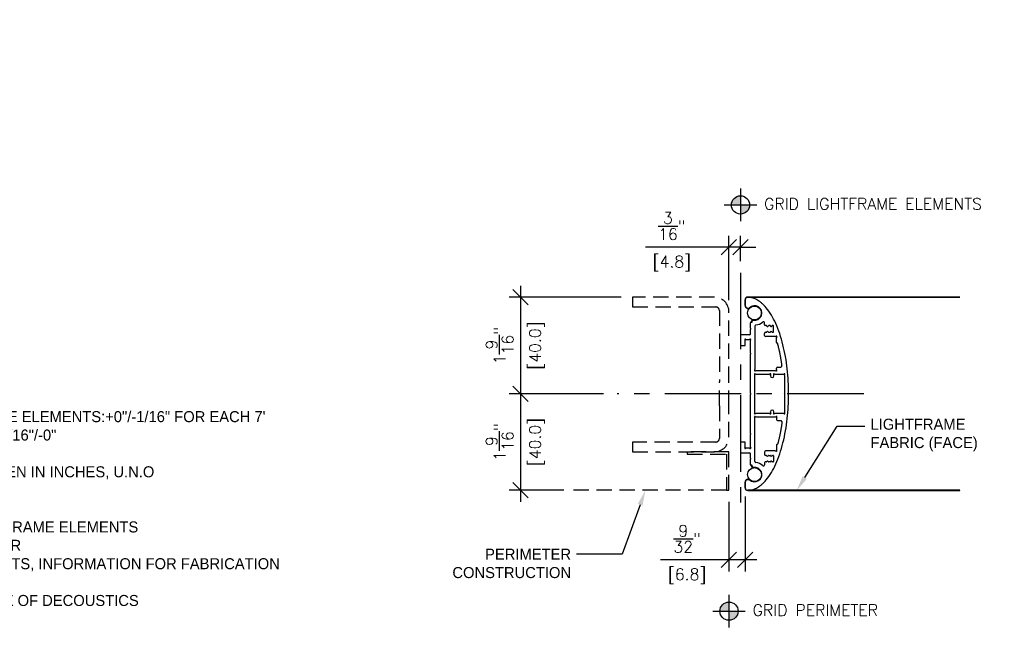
# Model space of a CAD drawing. Header units: inches. Extents: x 0 to 70.2, y -46 to 53.5.
# Tile 9 of 45: x 16.5 to 32.6, y -10.4 to -0.2. Entities that reach past the tile are written whole.
import ezdxf
from ezdxf import colors
from ezdxf.entities.mleader import LeaderData, LeaderLine
from ezdxf.enums import TextEntityAlignment as Align
from ezdxf.math import Vec2, Vec3

# ---------------------------------------------------------------- set-up
doc = ezdxf.new("R2010")
doc.units = ezdxf.units.IN
doc.header["$MEASUREMENT"] = 0
doc.set_wipeout_variables(frame=1)
doc.linetypes.add('CENTER', pattern=[2, 1.25, -0.25, 0.25, -0.25])
doc.linetypes.add('HIDDEN', pattern=[0.375, 0.25, -0.125])
for name, color, linetype in [('1-ARCH', 1, 'Continuous'), ('1-DIM', 4, 'Continuous'), ('1-MOUNT', 155, 'Continuous'), ('1-PANEL EDGE', 2, 'Continuous'), ('1-REF', 4, 'Continuous'), ('1-TEXT', 2, 'Continuous')]:
    doc.layers.add(name, color=color, linetype=linetype)
doc.styles.add('TEXT', font='romans.shx')
doc.dimstyles.new('DIM 6-12', dxfattribs={"dimscale": 2, "dimtxt": 0.09375, "dimasz": 0.125, "dimexe": 0.09375, "dimexo": 0.09375, "dimgap": 0.0625, "dimtad": 1, "dimdec": 5, "dimzin": 3, "dimdsep": 46, "dimlunit": 5, "dimtxsty": 'TEXT', "dimblk": 'OBLIQUE', "dimcen": 0.09375, "dimdle": 0.09375, "dimclrd": 256, "dimclre": 4, "dimclrt": 2, "dimadec": 0, "dimazin": 0, "dimtfac": 1, "dimtdec": 5, "dimtmove": 0, "dimatfit": 3, "dimfxl": 0, "dimtolj": 1, "dimtzin": 0, "dimlwd": -1, "dimlwe": -1, "dimarcsym": 0})

# ---------------------------------------------------------------- blocks, each defined once
blk = doc.blocks.new('_Oblique')
at = {"color": 0, "linetype": 'ByBlock', "lineweight": -2}
blk.add_line((-0.5, -0.5), (0.5, 0.5), dxfattribs=at)
blk = doc.blocks.new('*D67')
at = {"layer": '1-DIM', "color": 4, "transparency": 16777216}
for p, q in [((28.101, -4.74), (28.101, -3.685)), ((28.289, -4.103), (28.289, -3.685))]:
    blk.add_line(p, q, dxfattribs=at)
at = {"layer": '1-DIM', "transparency": 16777216}
for p, q in [((28.101, -3.873), (26.735, -3.873)), ((28.289, -3.873), (28.101, -3.873)), ((28.289, -3.873), (28.539, -3.873))]:
    blk.add_line(p, q, dxfattribs=at)
at = {"layer": 'Defpoints', "color": 0, "transparency": 16777216}
for p in [(28.101, -3.873), (28.289, -4.29), (28.101, -4.928)]:
    blk.add_point(p, dxfattribs=at)
at = {"layer": '1-DIM', "transparency": 16777216, "xscale": 0.25, "yscale": 0.25, "zscale": 0.25}
blk.add_blockref('_Oblique', (28.101, -3.873), dxfattribs=at)
at = {"layer": '1-DIM', "transparency": 16777216, "xscale": 0.25, "yscale": 0.25, "zscale": 0.25, "rotation": 180}
blk.add_blockref('_Oblique', (28.289, -3.873), dxfattribs=at)
at = {"layer": '1-DIM', "color": 2, "transparency": 16777216, "insert": (27.168, -4.141), "char_height": 0.1875, "attachment_point": 5, "style": 'TEXT', "bg_fill": 3, "box_fill_scale": 1.25, "bg_fill_color": 256, "bg_fill_true_color": 13158600, "bg_fill_transparency": 0}
blk.add_mtext('\\A1;[4.8]', dxfattribs=at)
at = {"layer": '1-DIM', "color": 2, "transparency": 16777216, "insert": (27.168, -3.529), "char_height": 0.1875, "attachment_point": 5, "style": 'TEXT', "bg_fill": 3, "box_fill_scale": 1.25, "bg_fill_color": 256, "bg_fill_true_color": 13158600, "bg_fill_transparency": 0}
blk.add_mtext('\\A1;{\\H1.000000x;\\S3/16;}"', dxfattribs=at)
blk = doc.blocks.new('*D82')
at = {"layer": '1-DIM', "transparency": 16777216}
blk.add_line((24.697, -4.504), (24.697, -6.454), dxfattribs=at)
at = {"layer": '1-DIM', "color": 4, "transparency": 16777216}
for p, q in [((26.339, -4.691), (24.51, -4.691)), ((25.398, -6.266), (24.51, -6.266))]:
    blk.add_line(p, q, dxfattribs=at)
at = {"layer": 'Defpoints', "color": 0, "transparency": 16777216}
for p in [(26.527, -4.691), (24.697, -6.266), (25.585, -6.266)]:
    blk.add_point(p, dxfattribs=at)
at = {"layer": '1-DIM', "transparency": 16777216, "xscale": 0.25, "yscale": 0.25, "zscale": 0.25}
for p, rotation in [((24.697, -4.691), 90), ((24.697, -6.266), 270)]:
    blk.add_blockref('_Oblique', p, dxfattribs=dict(at, rotation=rotation))
at = {"layer": '1-DIM', "color": 2, "transparency": 16777216, "insert": (24.965, -5.479), "char_height": 0.1875, "attachment_point": 5, "rotation": 90, "style": 'TEXT', "bg_fill": 3, "box_fill_scale": 1.25, "bg_fill_color": 256, "bg_fill_true_color": 13158600, "bg_fill_transparency": 0}
blk.add_mtext('\\A1;[40.0]', dxfattribs=at)
at = {"layer": '1-DIM', "color": 2, "transparency": 16777216, "insert": (24.354, -5.479), "char_height": 0.1875, "attachment_point": 5, "rotation": 90, "style": 'TEXT', "bg_fill": 3, "box_fill_scale": 1.25, "bg_fill_color": 256, "bg_fill_true_color": 13158600, "bg_fill_transparency": 0}
blk.add_mtext('\\A1;1{\\H1.000000x;\\S9/16;}"', dxfattribs=at)
blk = doc.blocks.new('*D83')
at = {"layer": '1-DIM', "transparency": 16777216}
blk.add_line((24.697, -6.079), (24.697, -8.029), dxfattribs=at)
at = {"layer": '1-DIM', "color": 4, "transparency": 16777216}
for p, q in [((26.049, -6.266), (24.51, -6.266)), ((25.402, -7.841), (24.51, -7.841))]:
    blk.add_line(p, q, dxfattribs=at)
at = {"layer": 'Defpoints', "color": 0, "transparency": 16777216}
for p in [(26.236, -6.266), (24.697, -7.841), (25.59, -7.841)]:
    blk.add_point(p, dxfattribs=at)
at = {"layer": '1-DIM', "transparency": 16777216, "xscale": 0.25, "yscale": 0.25, "zscale": 0.25}
for p, rotation in [((24.697, -6.266), 90), ((24.697, -7.841), 270)]:
    blk.add_blockref('_Oblique', p, dxfattribs=dict(at, rotation=rotation))
at = {"layer": '1-DIM', "color": 2, "transparency": 16777216, "insert": (24.965, -7.054), "char_height": 0.1875, "attachment_point": 5, "rotation": 90, "style": 'TEXT', "bg_fill": 3, "box_fill_scale": 1.25, "bg_fill_color": 256, "bg_fill_true_color": 13158600, "bg_fill_transparency": 0}
blk.add_mtext('\\A1;[40.0]', dxfattribs=at)
at = {"layer": '1-DIM', "color": 2, "transparency": 16777216, "insert": (24.354, -7.054), "char_height": 0.1875, "attachment_point": 5, "rotation": 90, "style": 'TEXT', "bg_fill": 3, "box_fill_scale": 1.25, "bg_fill_color": 256, "bg_fill_true_color": 13158600, "bg_fill_transparency": 0}
blk.add_mtext('\\A1;1{\\H1.000000x;\\S9/16;}"', dxfattribs=at)
blk = doc.blocks.new('*U17')
at = {"layer": '1-TEXT', "style": 'TEXT'}
for tag, p in [('ELEV.', (0.861, 0.143)), ('AFF', (0.861, -0.139))]:
    blk.add_attdef(tag, text='', height=0.188, dxfattribs=at).set_placement(p, align=Align.MIDDLE_CENTER)
blk.add_wipeout([(0, 0.149), (-0.037, 0.144), (-0.072, 0.13), (-0.102, 0.108), (-0.126, 0.08), (-0.142, 0.046), (-0.149, 0.009), (-0.146, -0.028), (-0.135, -0.063), (-0.115, -0.095), (-0.087, -0.12), (-0.055, -0.138), (-0.019, -0.148), (0.019, -0.148), (0.055, -0.138), (0.087, -0.12), (0.115, -0.095), (0.135, -0.063), (0.146, -0.028), (0.149, 0.009), (0.142, 0.046), (0.126, 0.08), (0.102, 0.108), (0.072, 0.13), (0.037, 0.144)])
at = {"layer": '1-DIM'}
h = blk.add_hatch(color=256, dxfattribs=at)
h.paths.add_polyline_path([(0, 0.149, 0.414214), (-0.149, 0), (0, 0)])
h.paths.add_polyline_path([(0.149, 0), (0, 0), (0, -0.149, 0.414214)])
for p, q in [((0, 0.266), (0, -0.266)), ((-0.266, 0), (0.266, 0))]:
    blk.add_line(p, q, dxfattribs=at)
at = {"layer": '1-DIM', "linetype": 'CENTER'}
blk.add_lwpolyline([(0.149, 0), (0.227, 0)], dxfattribs=at)
at = {"layer": '1-DIM'}
blk.add_circle((0, 0), 0.149, dxfattribs=at)
blk = doc.blocks.new('A$C0D512680')
at = {"layer": '1-MOUNT'}
for p, q in [((0.075, 1.44), (0.075, 1.535)), ((0.079, 1.535), (0.079, 1.44)), ((0.079, 1.535), (0.079, 1.44)), ((0.117, 1.394), (0.103, 1.399)), ((0.104, 1.403), (0.119, 1.398)), ((0.104, 1.403), (0.119, 1.398)), ((0.125, 1.397), (0.143, 1.4)), ((0.125, 1.397), (0.143, 1.4)), ((0.143, 1.396), (0.126, 1.393)), ((0.161, 1.155), (0.161, 1.073)), ((0.175, 1.175), (0.186, 1.197)), ((0.179, 1.173), (0.175, 1.175)), ((0.19, 1.195), (0.179, 1.173)), ((0.198, 1.206), (0.205, 1.207)), ((0.206, 1.203), (0.199, 1.202)), ((0.206, 1.203), (0.199, 1.202)), ((0.394, 1.125), (0.394, 1.157)), ((0.161, 1.045), (0.161, 1.039)), ((0.161, 1.039), (0.161, 0.976)), ((0.236, 1.104), (0.236, 0.397)), ((0.394, 0.953), (0.394, 0.985)), ((0.425, 1.113), (0.406, 1.113)), ((0.413, 1.005), (0.425, 1.005)), ((0.484, 1.113), (0.461, 1.113)), ((0.461, 1.005), (0.484, 1.005)), ((0.533, 1.113), (0.52, 1.113)), ((0.52, 1.005), (0.533, 1.005)), ((0.539, 1.011), (0.539, 1.107)), ((0, 0.952), (0, 0.799)), ((0.15, 0.964), (0.012, 0.964)), ((0.079, 0.799), (0.079, 0.866)), ((0.098, 0.886), (0.142, 0.886)), ((0.161, 0.866), (0.161, 0.669)), ((0.567, 0.933), (0.413, 0.933)), ((0.587, 0.839), (0.587, 0.914)), ((0.598, 0.827), (0.597, 0.827)), ((0.012, 0.787), (0.067, 0.787)), ((0.161, 0.642), (0.161, 0.059)), ((0.256, 0.378), (0.567, 0.378)), ((0.587, 0.397), (0.587, 0.417)), ((0.606, 0.437), (0.659, 0.437)), ((0.236, 0.059), (0.236, 0.3)), ((0.256, 0.319), (0.469, 0.319)), ((0.488, 0.3), (0.488, 0.295)), ((0.547, 0.295), (0.547, 0.3)), ((0.567, 0.319), (0.697, 0.319)), ((0.717, 0.3), (0.717, 0.059)), ((0.161, 0.059), (0.161, 0.014)), ((0.236, 0.014), (0.236, 0.059)), ((0.717, 0.059), (0.717, 0.014)), ((0.161, -0.014), (0.161, -0.059)), ((0.161, -0.059), (0.161, -0.642)), ((0.236, -0.059), (0.236, -0.014)), ((0.236, -0.3), (0.236, -0.059)), ((0.717, -0.014), (0.717, -0.059)), ((0.717, -0.059), (0.717, -0.3)), ((0.469, -0.319), (0.256, -0.319)), ((0.488, -0.295), (0.488, -0.3)), ((0.547, -0.3), (0.547, -0.295)), ((0.697, -0.319), (0.567, -0.319)), ((0.236, -1.104), (0.236, -0.397)), ((0.256, -0.378), (0.567, -0.378)), ((0.587, -0.397), (0.587, -0.417)), ((0.606, -0.437), (0.659, -0.437)), ((0, -0.799), (0, -0.952)), ((0.067, -0.787), (0.012, -0.787)), ((0.079, -0.866), (0.079, -0.799)), ((0.161, -0.669), (0.161, -0.866)), ((0.012, -0.964), (0.15, -0.964)), ((0.142, -0.886), (0.098, -0.886)), ((0.394, -0.953), (0.394, -0.985)), ((0.567, -0.933), (0.413, -0.933)), ((0.587, -0.839), (0.587, -0.914)), ((0.598, -0.827), (0.597, -0.827)), ((0.161, -0.976), (0.161, -1.039)), ((0.161, -1.039), (0.161, -1.045)), ((0.161, -1.073), (0.161, -1.155)), ((0.394, -1.125), (0.394, -1.157)), ((0.425, -1.113), (0.406, -1.113)), ((0.413, -1.005), (0.425, -1.005)), ((0.461, -1.005), (0.484, -1.005)), ((0.484, -1.113), (0.461, -1.113)), ((0.52, -1.005), (0.533, -1.005)), ((0.533, -1.113), (0.52, -1.113)), ((0.539, -1.011), (0.539, -1.107)), ((0.179, -1.173), (0.175, -1.175)), ((0.175, -1.175), (0.186, -1.197)), ((0.19, -1.195), (0.179, -1.173)), ((0.198, -1.206), (0.205, -1.207)), ((0.206, -1.203), (0.199, -1.202)), ((0.199, -1.202), (0.206, -1.203)), ((0.075, -1.44), (0.075, -1.535)), ((0.079, -1.535), (0.079, -1.44)), ((0.079, -1.44), (0.079, -1.535)), ((0.117, -1.394), (0.103, -1.399)), ((0.104, -1.403), (0.119, -1.398)), ((0.119, -1.398), (0.104, -1.403)), ((0.125, -1.397), (0.143, -1.4)), ((0.143, -1.4), (0.125, -1.397)), ((0.143, -1.396), (0.126, -1.393))]:
    blk.add_line(p, q, dxfattribs=at)
for centre in [(0.231, 1.319), (0.231, -1.319)]:
    blk.add_circle(centre, 0.114, dxfattribs=at)
for centre, radius, start, end in [((0.118, 1.535), 0.0433, 90, 180), ((0.118, 1.535), 0.0394, 90, 180), ((0.118, 1.535), 0.0394, 90, 180), ((0.118, 1.44), 0.0433, 180, 249.6578), ((0.118, 1.44), 0.0394, 180, 249.6578), ((0.118, 1.44), 0.0394, 180, 249.6578), ((0.123, 1.409), 0.0157, 249.6578, 279.6578), ((0.123, 1.409), 0.0118, 249.6578, 279.6578), ((0.123, 1.409), 0.0118, 249.6578, 279.6578), ((0.141, 1.408), 0.00787, 279.6578, 315.3169), ((0.141, 1.408), 0.00787, 279.6578, 315.3169), ((0.231, 1.319), 0.118, 259.2937, 135.3169), ((0.231, 1.319), 0.118, 259.2937, 135.3169), ((0.173, 1.155), 0.0118, 72.1882, 180), ((0.18, 1.178), 0.0118, 252.1882, 31.625), ((0.201, 1.19), 0.0157, 99.6578, 155.388), ((0.201, 1.19), 0.0118, 99.6578, 211.625), ((0.201, 1.19), 0.0118, 99.6578, 155.6414), ((0.207, 1.195), 0.00787, 79.2937, 99.6578), ((0.207, 1.195), 0.00787, 79.2937, 99.6578), ((0.231, 1.319), 0.197, 276.6591, 311.408), ((0.374, 1.157), 0.0197, 0, 131.408), ((0.15, 0.976), 0.0118, 270, 0), ((0.169, 1.073), 0.00787, 180, 240), ((0.169, 1.045), 0.00787, 120, 180), ((0.161, 1.059), 0.00787, 300, 60), ((0.256, 1.104), 0.0197, 96.6591, 180), ((0.406, 1.125), 0.0118, 180, 270), ((0.413, 0.985), 0.0197, 90, 180), ((0.425, 1.105), 0.00787, 6.3794, 90), ((0.425, 1.013), 0.00787, 270, 353.6206), ((0.443, 1.107), 0.00984, 186.3794, 353.6206), ((0.443, 1.011), 0.00984, 6.3794, 173.6206), ((0.461, 1.105), 0.00787, 90, 173.6206), ((0.461, 1.013), 0.00787, 186.3794, 270), ((0.484, 1.105), 0.00787, 6.3794, 90), ((0.484, 1.013), 0.00787, 270, 353.6206), ((0.502, 1.107), 0.00984, 186.3794, 353.6206), ((0.502, 1.011), 0.00984, 6.3794, 173.6206), ((0.52, 1.105), 0.00787, 90, 173.6206), ((0.52, 1.013), 0.00787, 186.3794, 270), ((0.533, 1.107), 0.00591, 0, 90), ((0.533, 1.011), 0.00591, 270, 0), ((0.012, 0.952), 0.0118, 90, 180), ((0.079, 0.886), 0.00787, 45.5847, 224.4153), ((0.059, 0.866), 0.0197, 0, 44.4153), ((0.098, 0.905), 0.0197, 225.5847, 270), ((0.142, 0.905), 0.0197, 270, 314.4153), ((0.161, 0.886), 0.00787, 90, 134.4153), ((0.161, 0.886), 0.00787, 315.5847, 90), ((0.181, 0.866), 0.0197, 135.5847, 180), ((0.413, 0.953), 0.0197, 180, 270), ((0.567, 0.953), 0.0197, 270, 314.4153), ((0.587, 0.933), 0.00787, 315.5847, 134.4153), ((0.606, 0.914), 0.0197, 135.5847, 180), ((0.598, 0.839), 0.0118, 180, 264.0735), ((0.597, 0.815), 0.0118, 14.9634, 84.0735), ((0.012, 0.799), 0.0118, 180, 270), ((0.067, 0.799), 0.0118, 270, 0), ((0.169, 0.669), 0.00787, 180, 240), ((0.169, 0.642), 0.00787, 120, 180), ((0.161, 0.656), 0.00787, 300, 60), ((0.236, 0.378), 0.00787, 135.5847, 314.4153), ((0.236, 0.319), 0.00787, 45.5847, 224.4153), ((0.217, 0.397), 0.0197, 315.5847, 0), ((0.256, 0.358), 0.0197, 90, 134.4153), ((0.256, 0.339), 0.0197, 225.5847, 270), ((0.469, 0.339), 0.0197, 270, 314.4153), ((0.488, 0.319), 0.00787, 315.5847, 134.4153), ((0.547, 0.319), 0.00787, 45.5847, 224.4153), ((0.567, 0.339), 0.0197, 225.5847, 270), ((0.567, 0.358), 0.0197, 45.5847, 90), ((0.587, 0.378), 0.00787, 225.5847, 44.4153), ((0.606, 0.417), 0.0197, 90, 180), ((0.606, 0.397), 0.0197, 180, 224.4153), ((0.659, 0.457), 0.0197, 270, 7.564), ((0.697, 0.339), 0.0197, 270, 314.4153), ((0.717, 0.319), 0.00787, 315.5847, 134.4153), ((0.217, 0.3), 0.0197, 0, 44.4153), ((0.508, 0.3), 0.0197, 135.5847, 180), ((0.518, 0.295), 0.0295, 180, 0), ((0.528, 0.3), 0.0197, 0, 44.4153), ((0.736, 0.3), 0.0197, 135.5847, 180), ((0.169, 0.014), 0.00787, 180, 240), ((0.161, 0), 0.00787, 0, 60), ((0.161, 0), 0.00787, 300, 0), ((0.236, 0), 0.00787, 120, 180), ((0.236, 0), 0.00787, 180, 240), ((0.228, 0.014), 0.00787, 300, 0), ((0.724, 0.014), 0.00787, 180, 240), ((0.717, 0), 0.00787, 360, 60), ((0.717, 0), 0.00787, 300, 0), ((0.787, 0), 0.00787, 120.1055, 180), ((0.787, 0), 0.00787, 180, 239.8945), ((0.78, 0.014), 0.00787, 300.1055, 0.2111), ((0.169, -0.014), 0.00787, 120, 180), ((0.228, -0.014), 0.00787, 0, 60), ((0.724, -0.014), 0.00787, 120, 180), ((0.78, -0.014), 0.00787, 359.7889, 59.8945), ((0.236, -0.319), 0.00787, 135.5847, 314.4153), ((0.217, -0.3), 0.0197, 315.5847, 0), ((0.256, -0.339), 0.0197, 90, 134.4153), ((0.469, -0.339), 0.0197, 45.5847, 90), ((0.488, -0.319), 0.00787, 225.5847, 44.4153), ((0.518, -0.295), 0.0295, 0, 180), ((0.508, -0.3), 0.0197, 180, 224.4153), ((0.547, -0.319), 0.00787, 135.5847, 314.4153), ((0.528, -0.3), 0.0197, 315.5847, 0), ((0.567, -0.339), 0.0197, 90, 134.4153), ((0.697, -0.339), 0.0197, 45.5847, 90), ((0.717, -0.319), 0.00787, 225.5847, 44.4153), ((0.736, -0.3), 0.0197, 180, 224.4153), ((0.236, -0.378), 0.00787, 45.5847, 224.4153), ((0.217, -0.397), 0.0197, 0, 44.4153), ((0.256, -0.358), 0.0197, 225.5847, 270), ((0.567, -0.358), 0.0197, 270, 314.4153), ((0.587, -0.378), 0.00787, 315.5847, 134.4153), ((0.606, -0.397), 0.0197, 135.5847, 180), ((0.606, -0.417), 0.0197, 180, 270), ((0.659, -0.457), 0.0197, 352.436, 90), ((0.169, -0.642), 0.00787, 180, 240), ((0.012, -0.799), 0.0118, 90, 180), ((0.067, -0.799), 0.0118, 0, 90), ((0.169, -0.669), 0.00787, 120, 180), ((0.161, -0.656), 0.00787, 300, 60), ((0.012, -0.952), 0.0118, 180, 270), ((0.079, -0.886), 0.00787, 135.5847, 314.4153), ((0.059, -0.866), 0.0197, 315.5847, 0), ((0.098, -0.905), 0.0197, 90, 134.4153), ((0.142, -0.905), 0.0197, 45.5847, 90), ((0.15, -0.976), 0.0118, 0, 90), ((0.161, -0.886), 0.00787, 225.5847, 270), ((0.181, -0.866), 0.0197, 180, 224.4153), ((0.161, -0.886), 0.00787, 270, 44.4153), ((0.413, -0.953), 0.0197, 90, 180), ((0.567, -0.953), 0.0197, 45.5847, 90), ((0.587, -0.933), 0.00787, 225.5847, 44.4153), ((0.598, -0.839), 0.0118, 95.9265, 180), ((0.606, -0.914), 0.0197, 180, 224.4153), ((0.597, -0.815), 0.0118, 275.9265, 345.0366), ((0.169, -1.045), 0.00787, 180, 240), ((0.169, -1.073), 0.00787, 120, 180), ((0.161, -1.059), 0.00787, 300, 60), ((0.256, -1.104), 0.0197, 180, 263.3409), ((0.231, -1.319), 0.197, 48.592, 83.3409), ((0.413, -0.985), 0.0197, 180, 270), ((0.406, -1.125), 0.0118, 90, 180), ((0.425, -1.013), 0.00787, 6.3794, 90), ((0.425, -1.105), 0.00787, 270, 353.6206), ((0.443, -1.011), 0.00984, 186.3794, 353.6206), ((0.443, -1.107), 0.00984, 6.3794, 173.6206), ((0.461, -1.013), 0.00787, 90, 173.6206), ((0.461, -1.105), 0.00787, 186.3794, 270), ((0.484, -1.013), 0.00787, 6.3794, 90), ((0.484, -1.105), 0.00787, 270, 353.6206), ((0.502, -1.011), 0.00984, 186.3794, 353.6206), ((0.502, -1.107), 0.00984, 6.3794, 173.6206), ((0.52, -1.013), 0.00787, 90, 173.6206), ((0.52, -1.105), 0.00787, 186.3794, 270), ((0.533, -1.011), 0.00591, 0, 90), ((0.533, -1.107), 0.00591, 270, 0), ((0.231, -1.319), 0.118, 224.6831, 100.7063), ((0.231, -1.319), 0.118, 224.6831, 100.7063), ((0.173, -1.155), 0.0118, 180, 287.8118), ((0.18, -1.178), 0.0118, 328.375, 107.8118), ((0.201, -1.19), 0.0157, 204.612, 260.3422), ((0.201, -1.19), 0.0118, 148.375, 260.3422), ((0.201, -1.19), 0.0118, 204.3586, 260.3422), ((0.207, -1.195), 0.00787, 260.3422, 280.7063), ((0.207, -1.195), 0.00787, 260.3422, 280.7063), ((0.374, -1.157), 0.0197, 228.592, 0), ((0.118, -1.44), 0.0433, 110.3422, 180), ((0.118, -1.44), 0.0394, 110.3422, 180), ((0.118, -1.44), 0.0394, 110.3422, 180), ((0.123, -1.409), 0.0157, 80.3422, 110.3422), ((0.123, -1.409), 0.0118, 80.3422, 110.3422), ((0.123, -1.409), 0.0118, 80.3422, 110.3422), ((0.141, -1.408), 0.00787, 44.6831, 80.3422), ((0.141, -1.408), 0.00787, 44.6831, 80.3422), ((0.118, -1.535), 0.0433, 180, 270), ((0.118, -1.535), 0.0394, 180, 270), ((0.118, -1.535), 0.0394, 180, 270)]:
    blk.add_arc(centre, radius, start, end, dxfattribs=at)
for points, weights in [([(0.787, 0.06), (0.762, 1.575), (0.118, 1.575)], [0.984706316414, 0.714964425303, 1]), ([(0.787, 0.014), (0.787, 0.037), (0.787, 0.06)], [0.996437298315, 0.990446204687, 0.984706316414]), ([(0.118, -1.575), (0.763, -1.575), (0.787, -0.059)], [1, 0.71481612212, 0.984987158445]), ([(0.787, -0.059), (0.787, -0.036), (0.787, -0.014)], [0.984987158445, 0.990592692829, 0.996437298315])]:
    blk.add_rational_spline(points, weights, degree=2, dxfattribs=at)
for points in [[(0.205, 1.207), (0.208, 1.207), (0.21, 1.207), (0.273, 1.195), (0.316, 1.243), (0.359, 1.291), (0.34, 1.353), (0.321, 1.415), (0.258, 1.43), (0.195, 1.445), (0.15, 1.399), (0.147, 1.397), (0.143, 1.396)], [(0.205, -1.207), (0.208, -1.207), (0.21, -1.207), (0.273, -1.195), (0.316, -1.243), (0.359, -1.291), (0.34, -1.353), (0.321, -1.415), (0.258, -1.43), (0.195, -1.445), (0.15, -1.399), (0.147, -1.397), (0.143, -1.396)]]:
    blk.add_rational_spline(points, [1, 0.984250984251, 1, 0.870330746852, 1, 0.870330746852, 1, 0.870330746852, 1, 0.870330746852, 1, 0.951971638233, 1], degree=2, knots=[0.485931, 0.485931, 0.485931, 0.557015, 0.557015, 3.646552, 3.646552, 6.736089, 6.736089, 9.825626, 9.825626, 12.915162, 12.915162, 13.039636, 13.039636, 13.039636], dxfattribs=at)
for points in [[(0.679, 0.459), (0.678, 0.465), (0.676, 0.477), (0.674, 0.496), (0.671, 0.515), (0.668, 0.534), (0.665, 0.553), (0.662, 0.571), (0.66, 0.586), (0.657, 0.598), (0.655, 0.611), (0.652, 0.627), (0.648, 0.645), (0.645, 0.664), (0.641, 0.683), (0.637, 0.702), (0.633, 0.72), (0.629, 0.738), (0.624, 0.757), (0.62, 0.775), (0.615, 0.793), (0.611, 0.807), (0.609, 0.816), (0.609, 0.818)], [(0.679, -0.459), (0.678, -0.465), (0.676, -0.477), (0.674, -0.496), (0.671, -0.515), (0.668, -0.534), (0.665, -0.553), (0.662, -0.571), (0.66, -0.586), (0.657, -0.598), (0.655, -0.611), (0.652, -0.627), (0.648, -0.645), (0.645, -0.664), (0.641, -0.683), (0.637, -0.702), (0.633, -0.72), (0.629, -0.738), (0.624, -0.757), (0.62, -0.775), (0.615, -0.793), (0.611, -0.807), (0.609, -0.816), (0.609, -0.818)]]:
    blk.add_open_spline(points, degree=3, knots=[11.698723, 11.698723, 11.698723, 11.698723, 12.145572, 12.640069, 13.133857, 13.627441, 14.120055, 14.533951, 15.025189, 15.270453, 15.515401, 16.004454, 16.492219, 16.978563, 17.463354, 17.946461, 18.427751, 18.907094, 19.384356, 19.859344, 20.331883, 20.801934, 20.989975, 20.989975, 20.989975, 20.989975], dxfattribs=at)
blk = doc.blocks.new('*D88')
at = {"layer": '1-DIM', "color": 4, "transparency": 16777216}
for p, q in [((28.101, -8.029), (28.101, -9.165)), ((28.368, -7.941), (28.368, -9.165))]:
    blk.add_line(p, q, dxfattribs=at)
at = {"layer": '1-DIM', "transparency": 16777216}
for p, q in [((28.101, -8.978), (26.985, -8.978)), ((28.555, -8.978), (28.101, -8.978))]:
    blk.add_line(p, q, dxfattribs=at)
at = {"layer": 'Defpoints', "color": 0, "transparency": 16777216}
for p in [(28.101, -7.841), (28.368, -7.754), (28.101, -8.978)]:
    blk.add_point(p, dxfattribs=at)
at = {"layer": '1-DIM', "transparency": 16777216, "xscale": 0.25, "yscale": 0.25, "zscale": 0.25, "rotation": 180}
blk.add_blockref('_Oblique', (28.101, -8.978), dxfattribs=at)
at = {"layer": '1-DIM', "transparency": 16777216, "xscale": 0.25, "yscale": 0.25, "zscale": 0.25}
blk.add_blockref('_Oblique', (28.368, -8.978), dxfattribs=at)
at = {"layer": '1-DIM', "color": 2, "transparency": 16777216, "insert": (27.418, -9.245), "char_height": 0.1875, "attachment_point": 5, "style": 'TEXT', "bg_fill": 3, "box_fill_scale": 1.25, "bg_fill_color": 256, "bg_fill_true_color": 13158600, "bg_fill_transparency": 0}
blk.add_mtext('\\A1;[6.8]', dxfattribs=at)
at = {"layer": '1-DIM', "color": 2, "transparency": 16777216, "insert": (27.418, -8.634), "char_height": 0.1875, "attachment_point": 5, "style": 'TEXT', "bg_fill": 3, "box_fill_scale": 1.25, "bg_fill_color": 256, "bg_fill_true_color": 13158600, "bg_fill_transparency": 0}
blk.add_mtext('\\A1;{\\H1.000000x;\\S9/32;}"', dxfattribs=at)

msp = doc.modelspace()

# ---------------------------------------------------------------- linework, layer by layer
at = {"layer": '1-ARCH', "linetype": 'HIDDEN'}
for p, q in [((26.526501, -4.691407), (26.526501, -4.848887)), ((27.943824, -6.46306), (27.943824, -6.069359)), ((28.101304, -6.46306), (28.101304, -6.069359)), ((27.943824, -6.46306), (27.943824, -6.994556)), ((28.101304, -6.974871), (28.101304, -6.46306)), ((27.884769, -7.053611), (26.526501, -7.053611)), ((26.526501, -7.053611), (26.526501, -7.211092)), ((26.526501, -7.211092), (27.865084, -7.211092)), ((28.101304, -7.211092), (27.418607, -7.211092)), ((27.418607, -7.211092), (27.418607, -7.250462)), ((28.101304, -7.841013), (28.101304, -7.211092)), ((27.418607, -7.250462), (28.061934, -7.250462)), ((28.061934, -7.250462), (28.061934, -7.841013)), ((28.061934, -7.841013), (25.520123, -7.841013)), ((28.061934, -7.841013), (28.101304, -7.841013))]:
    msp.add_line(p, q, dxfattribs=at)
for centre, radius in [((27.865084, -6.974871), 0.23622), ((27.884769, -6.994556), 0.059055)]:
    msp.add_arc(centre, radius, 270, 0, dxfattribs=at)
at = {"layer": '1-PANEL EDGE'}
for p, q in [((31.871482, -4.68747), (31.871482, -4.691407)), ((31.871482, -7.841013), (28.406915, -7.841013)), ((28.406915, -7.84495), (31.871482, -7.84495)), ((31.871482, -7.84495), (31.871482, -7.841013))]:
    msp.add_line(p, q, dxfattribs=at)

# ---------------------------------------------------------------- block references
at = {"layer": '1-DIM'}
ref = msp.add_blockref('*U17', (28.101304, -9.814436), dxfattribs=at)
ref.add_attrib('ELEV.', 'GRID PERIMETER', (28.487061, -9.891529), dxfattribs={"height": 0.1875, "style": 'TEXT'})

# ---------------------------------------------------------------- dimensions: what is measured, and where the dimension line sits
dim = msp.add_linear_dim(base=(28.101304, -3.872882), p1=(28.288804, -4.29023), p2=(28.101304, -4.927627), dimstyle='DIM 6-12', override={"dimpost": '"\\X'}, dxfattribs=at)
dim.commit()
dim.dimension.update_dxf_attribs({"geometry": '*D67', "text_midpoint": (27.168269, -3.872882)})

# ---------------------------------------------------------------- leaders
at = {"layer": '1-TEXT'}
ml = msp.add_multileader_mtext('Standard', dxfattribs=at)
ml.set_content('{\\Farchd|c0;\\W1;\\C3;TOLERANCES LIGHTFRAME ELEMENTS:+0"/-1/16" FOR EACH 7\'\\PTOLERANCES RECESS: +1/16"/-0"\\P\\PALL DIMENSIONS ARE GIVEN IN INCHES, U.N.O\\P\\PDRAWINGS REFERENCE:\\P\\pxi-3,l3,t3;{\\fSymbol|b0|i0|c2|p18;·^I}OVERVIEW OF LIGHTFRAME ELEMENTS \\P{\\fSymbol|b0|i0|c2|p18;·^I}RECESS IN PERIMETER\\P{\\fSymbol|b0|i0|c2|p18;·^I}LIGHTFRAME ELEMENTS, INFORMATION FOR FABRICATION \\P\\pi0,l0,tz;\\PPERIMETER IS NOT SCOPE OF DECOUSTICS}', color=256, style='TEXT')
ml.set_leader_properties(color=4, linetype='ByLayer', lineweight=-1)
ml.build(insert=Vec2(0, 0))
ml.multileader.update_dxf_attribs({"dogleg_length": 0.36, "arrow_head_size": 0.25})
ctx = ml.context
ctx.base_point, ctx.char_height, ctx.arrow_head_size, ctx.landing_gap_size, ctx.plane_origin = Vec3(13.139325, -6.638935), 0.18, 0.25, 0.09, Vec3(13.413986, -4.586014)
notes = []
notes.append((ctx, [(0, (0, 0, 0), (0, 0), (1, 0), 1, [])]))
ctx.mtext.insert, ctx.mtext.width, ctx.mtext.flow_direction = Vec3(13.229325, -6.548935), 7.13204162, 5
ml = msp.add_multileader_mtext('Standard', dxfattribs=at)
ml.set_content('{\\Farchd|c0;\\W1;\\C3;LIGHTFRAME FABRIC (FACE)}', color=256, style='TEXT')
ml.set_leader_properties(color=4, linetype='ByLayer', lineweight=-1)
ml.build(insert=Vec2(0, 0))
ml.multileader.update_dxf_attribs({"dogleg_length": 0.36, "arrow_head_size": 0.25})
ctx = ml.context
ctx.base_point, ctx.char_height, ctx.arrow_head_size, ctx.landing_gap_size, ctx.plane_origin = Vec3(30.323459, -6.792553), 0.18, 0.25, 0.09, Vec3(29.021213, -7.316165)
notes.append((ctx, [(0, (1, 1, 0), (29.869498, -6.792553), (1, 0), 0.453961, [(0, [(29.206231, -7.84495)], 0, [])])]))
ctx.mtext.insert, ctx.mtext.width, ctx.mtext.flow_direction = Vec3(30.413459, -6.672553), 2.18601522, 5
for ctx, leaders in notes:
    for number, flags, end, landing, length, lines in leaders:
        leader = LeaderData()
        leader.index, (leader.has_last_leader_line, leader.has_dogleg_vector, leader.attachment_direction) = number, flags
        leader.last_leader_point, leader.dogleg_vector, leader.dogleg_length = Vec3(end), Vec3(landing), length
        for number, points, colour, breaks in lines:
            line = LeaderLine()
            line.index, line.vertices, line.color, line.breaks = number, Vec3.list(points), colors.encode_raw_color(colour), breaks
            leader.lines.append(line)
        ctx.leaders.append(leader)

# ---------------------------------------------------------------- next in the draw order: linework, layer by layer
at = {"layer": '1-ARCH', "linetype": 'HIDDEN'}
for p, q in [((27.865084, -4.691407), (26.526501, -4.691407)), ((26.526501, -4.848887), (27.884769, -4.848887)), ((27.943824, -4.907942), (27.943824, -6.069359)), ((28.101304, -6.069359), (28.101304, -4.927627))]:
    msp.add_line(p, q, dxfattribs=at)
for centre, radius in [((27.865084, -4.927627), 0.23622), ((27.884769, -4.907942), 0.059055)]:
    msp.add_arc(centre, radius, 0, 90, dxfattribs=at)
at = {"layer": '1-PANEL EDGE'}
for p, q in [((28.406915, -4.68747), (31.871482, -4.68747)), ((31.871482, -4.691407), (28.406915, -4.691407))]:
    msp.add_line(p, q, dxfattribs=at)
at = {"layer": '1-REF', "linetype": 'CENTER'}
msp.add_line((28.288804, -4.29023), (28.288804, -8.243706), dxfattribs=at)

# ---------------------------------------------------------------- next in the draw order: block references
at = {"layer": '1-DIM'}
ref = msp.add_blockref('*U17', (28.288804, -3.182811), dxfattribs=at)
ref.add_attrib('ELEV.', 'GRID LIGHTFRAME ELEMENTS', (28.674561, -3.259904), dxfattribs={"height": 0.1875, "style": 'TEXT'})
at = {"layer": '1-MOUNT'}
msp.add_blockref('A$C0D512680', (28.288804, -6.26621), dxfattribs=at)

# ---------------------------------------------------------------- next in the draw order: dimensions: what is measured, and where the dimension line sits
at = {"layer": '1-DIM'}
dim = msp.add_linear_dim(base=(24.697433, -6.26621), p1=(26.526501, -4.691407), p2=(25.58514, -6.26621), angle=90, dimstyle='DIM 6-12', override={"dimpost": '"\\X'}, dxfattribs=at)
dim.commit()
dim.dimension.update_dxf_attribs({"geometry": '*D82', "text_midpoint": (24.697433, -5.478808)})
dim = msp.add_linear_dim(base=(28.101304, -8.977619), p1=(28.367545, -7.753825), p2=(28.101304, -7.841013), dimstyle='DIM 6-12', override={"dimpost": '"\\X'}, dxfattribs=at)
dim.commit()
dim.dimension.update_dxf_attribs({"geometry": '*D88', "text_midpoint": (27.418269, -8.977619)})

# ---------------------------------------------------------------- next in the draw order: dimensions: what is measured, and where the dimension line sits
dim = msp.add_linear_dim(base=(24.697433, -7.841013), p1=(26.236074, -6.26621), p2=(25.589513, -7.841013), angle=90, dimstyle='DIM 6-12', override={"dimpost": '"\\X'}, dxfattribs=at)
dim.commit()
dim.dimension.update_dxf_attribs({"geometry": '*D83', "text_midpoint": (24.697433, -7.053611)})

# ---------------------------------------------------------------- next in the draw order: linework, layer by layer
at = {"layer": '1-REF', "linetype": 'CENTER'}
msp.add_line((30.303109, -6.266968), (26.2745, -6.266968), dxfattribs=at)

# ---------------------------------------------------------------- next in the draw order: leaders
at = {"layer": '1-TEXT'}
ml = msp.add_multileader_mtext('Standard', dxfattribs=at)
ml.set_content('{\\Farchd|c0;\\W1;\\C3;PERIMETER CONSTRUCTION}', color=256, style='TEXT')
ml.set_leader_properties(color=4, linetype='ByLayer', lineweight=-1)
ml.build(insert=Vec2(0, 0))
ml.multileader.update_dxf_attribs({"dogleg_length": 0.36, "arrow_head_size": 0.25})
ctx = ml.context
ctx.base_point, ctx.char_height, ctx.arrow_head_size, ctx.landing_gap_size, ctx.plane_origin = Vec3(23.468457, -8.88413), 0.18, 0.25, 0.09, Vec3(26.550846, -7.312228)
ctx.text_align_type = 2
notes = []
notes.append((ctx, [(1, (1, 1, 0), (26.354598, -8.88413), (-1, 0), 0.743284, [(0, [(26.735864, -7.841013)], 0, [])])]))
ctx.mtext.insert, ctx.mtext.width, ctx.mtext.alignment, ctx.mtext.flow_direction = Vec3(25.521314, -8.79413), 2.81024924, 3, 5
for ctx, leaders in notes:
    for number, flags, end, landing, length, lines in leaders:
        leader = LeaderData()
        leader.index, (leader.has_last_leader_line, leader.has_dogleg_vector, leader.attachment_direction) = number, flags
        leader.last_leader_point, leader.dogleg_vector, leader.dogleg_length = Vec3(end), Vec3(landing), length
        for number, points, colour, breaks in lines:
            line = LeaderLine()
            line.index, line.vertices, line.color, line.breaks = number, Vec3.list(points), colors.encode_raw_color(colour), breaks
            leader.lines.append(line)
        ctx.leaders.append(leader)

doc.saveas('drawing.dxf')
